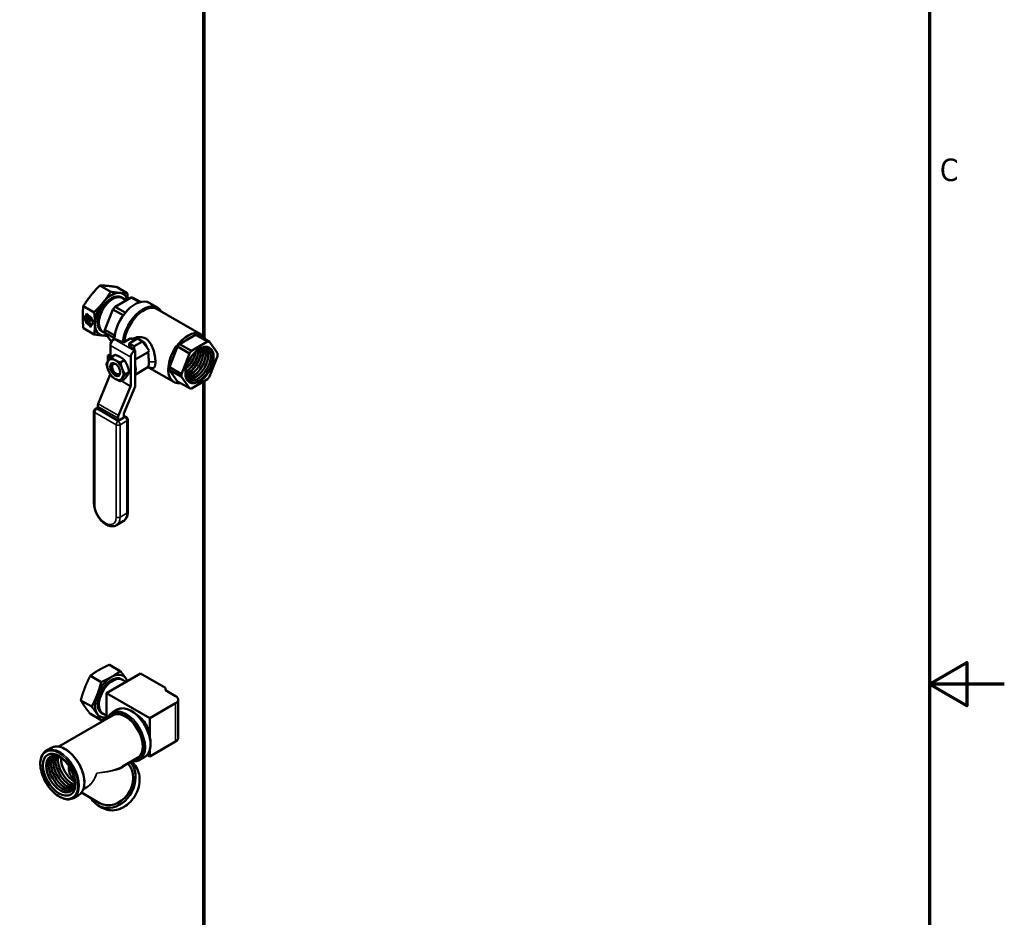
# Model space of a CAD drawing. Header units: inches. Extents: x 0 to 136, y 2 to 86.
# Tile 65 of 74: x 115 to 136, y 39 to 58. Entities that reach past the tile are written whole.
import ezdxf

# ---------------------------------------------------------------- set-up
doc = ezdxf.new("R2010")
doc.units = ezdxf.units.IN
doc.header["$LTSCALE"] = 4
doc.header["$MEASUREMENT"] = 0
for name, color, linetype, lineweight in [('Border (ANSI)', 7, 'Continuous', 70), ('Visible (ANSI)', 7, 'Continuous', 50), ('Visible Narrow (ANSI)', 7, 'Continuous', 35)]:
    doc.layers.add(name, color=color, linetype=linetype, lineweight=lineweight)
doc.styles.add('Dimension Text', font='tahoma.ttf')

# ---------------------------------------------------------------- blocks, each defined once
blk = doc.blocks.new('Borders Default Border')
at = {"layer": 'Border (ANSI)', "flags": 128}
for points in [[(0.5, 1), (0.5, 21), (33.5, 21), (33.5, 1), (0.5, 1)], [(33.9, 11), (33.5, 11), (33.7, 11.1155), (33.7, 10.8845), (33.5, 11)]]:
    blk.add_lwpolyline(points, dxfattribs=at)
at = {"layer": 'Border (ANSI)', "insert": (33.5557, 13.6879), "char_height": 0.12, "attachment_point": 7, "style": 'Dimension Text'}
blk.add_mtext('C', dxfattribs=at)

msp = doc.modelspace()

# ---------------------------------------------------------------- linework, layer by layer
at = {"layer": 'Visible (ANSI)'}
for p, q in [((118.4993, 67.2708), (118.4993, 51.4143)), ((116.4951, 52.3924), (116.2628, 52.5265)), ((116.8487, 52.3608), (116.6164, 52.4949)), ((116.5864, 52.0727), (116.9281, 52.27)), ((116.7463, 52.2609), (116.7198, 52.2762)), ((116.8238, 52.2097), (116.7498, 52.2563)), ((116.9281, 52.27), (117.106, 52.1673)), ((117.1315, 52.1745), (116.9731, 52.2659)), ((116.1416, 51.9526), (115.9093, 52.0867)), ((116.3706, 51.5764), (116.5414, 52.0167)), ((116.5414, 52.0167), (116.7619, 51.8893)), ((116.8059, 51.946), (116.5864, 52.0727)), ((117.3193, 52.1553), (117.4961, 52.0532)), ((117.49, 52.0226), (118.4306, 51.4795)), ((115.9589, 51.8261), (115.9604, 51.8269)), ((116.029, 51.7445), (115.9589, 51.8261)), ((115.9589, 51.8261), (115.9589, 51.7784)), ((116.0304, 51.7453), (115.9604, 51.8269)), ((115.9795, 51.9305), (116.0176, 51.886)), ((115.9795, 51.8928), (115.9795, 51.9305)), ((115.9795, 51.8928), (115.9809, 51.8936)), ((115.9809, 51.8936), (115.9809, 51.9288)), ((115.9872, 51.9113), (115.9886, 51.9121)), ((116.0756, 51.8083), (115.9872, 51.9113)), ((115.9872, 51.9113), (115.9872, 51.8637)), ((115.9872, 51.8637), (116.0756, 51.7606)), ((115.9872, 51.8536), (115.9886, 51.8544)), ((116.0431, 51.7885), (115.9872, 51.8536)), ((115.9872, 51.8536), (115.9872, 51.8172)), ((116.077, 51.8091), (115.9886, 51.9121)), ((116.0445, 51.7893), (115.9886, 51.8544)), ((115.998, 51.7906), (116.0287, 51.7549)), ((116.0431, 51.7885), (116.0445, 51.7893)), ((116.0431, 51.7567), (116.0431, 51.7885)), ((116.0445, 51.7575), (116.0445, 51.7893)), ((116.0756, 51.8083), (116.077, 51.8091)), ((116.0756, 51.7606), (116.0756, 51.8083)), ((116.077, 51.7615), (116.077, 51.8091)), ((116.1416, 51.4811), (115.9093, 51.6153)), ((115.9589, 51.7784), (116.029, 51.6968)), ((116.029, 51.7445), (116.0304, 51.7453)), ((116.029, 51.6968), (116.029, 51.7445)), ((116.029, 51.6968), (116.0304, 51.6976)), ((116.0304, 51.6976), (116.0304, 51.7453)), ((116.0332, 51.6819), (116.0346, 51.6827)), ((116.0714, 51.6374), (116.0332, 51.6819)), ((116.0714, 51.6398), (116.0346, 51.6827)), ((116.0367, 51.7354), (116.0381, 51.7362)), ((116.0629, 51.7049), (116.0367, 51.7354)), ((116.0367, 51.7354), (116.0367, 51.6878)), ((116.0367, 51.6878), (116.0629, 51.6573)), ((116.0643, 51.7057), (116.0381, 51.7362)), ((116.0402, 51.7503), (116.0416, 51.7511)), ((116.0629, 51.7049), (116.0643, 51.7057)), ((116.0629, 51.6573), (116.0629, 51.7049)), ((116.0629, 51.6573), (116.0643, 51.6581)), ((116.0643, 51.6581), (116.0643, 51.7057)), ((116.0714, 51.675), (116.0728, 51.6758)), ((116.0714, 51.675), (116.0714, 51.6374)), ((116.0756, 51.7606), (116.077, 51.7615)), ((116.3263, 51.5335), (116.2998, 51.5488)), ((116.3749, 51.5101), (116.332, 51.5328)), ((116.5824, 51.4541), (116.3706, 51.5764)), ((116.5085, 51.3201), (116.3706, 51.5163)), ((116.3706, 51.5163), (116.5775, 51.3969)), ((116.5643, 51.3796), (116.5785, 51.3878)), ((116.5785, 51.3878), (116.7703, 51.3102)), ((116.7703, 51.3102), (116.9222, 51.3979)), ((116.8866, 51.2886), (117.0668, 51.3926)), ((116.9222, 51.3979), (116.9991, 51.3535)), ((117.0668, 51.3926), (117.1755, 51.3298)), ((117.9671, 51.2756), (118.3087, 51.4729)), ((118.3087, 51.4729), (118.5633, 51.3259)), ((118.6083, 51.3219), (118.3538, 51.4688)), ((116.4865, 50.9763), (116.4865, 51.2449)), ((116.8866, 51.2518), (116.879, 51.2474)), ((116.879, 51.2474), (117.0133, 51.1367)), ((116.8866, 51.2886), (116.8866, 51.2412)), ((116.9954, 51.2258), (116.8866, 51.2886)), ((117.1755, 51.3298), (116.9954, 51.2258)), ((116.9954, 51.2258), (116.9954, 51.1515)), ((117.1755, 51.3298), (117.3134, 51.1336)), ((117.7512, 50.7793), (117.922, 51.2196)), ((117.922, 51.2196), (118.1766, 51.0726)), ((118.2216, 51.1286), (117.9671, 51.2756)), ((118.5633, 51.3259), (118.2216, 51.1286)), ((118.7792, 51.0788), (118.6083, 51.3219)), ((116.4345, 51.0276), (116.4865, 51.0576)), ((116.4345, 51.0276), (116.4865, 50.9975)), ((116.4345, 50.9086), (116.4345, 51.0276)), ((116.503, 50.9956), (116.588, 51.0447)), ((116.9214, 50.3739), (116.9214, 50.9938)), ((116.9992, 51.1285), (117.0133, 51.1367)), ((117.0133, 50.3634), (117.0133, 51.1367)), ((117.0133, 50.9423), (117.2936, 51.1041)), ((118.1766, 51.0726), (118.0058, 50.6323)), ((118.6083, 50.5785), (118.7792, 51.0188)), ((116.5223, 50.7905), (116.5223, 50.8028)), ((116.5548, 50.8682), (116.5546, 50.8681)), ((116.7038, 50.8796), (116.7889, 50.9287)), ((117.0133, 50.6183), (117.2888, 50.7774)), ((117.319, 50.7693), (117.8452, 50.4655)), ((118.0058, 50.6323), (117.7512, 50.7793)), ((116.2288, 49.9962), (116.4855, 50.62)), ((116.6095, 50.6396), (116.6267, 50.6297)), ((116.7038, 50.4779), (116.7889, 50.527)), ((116.8043, 50.6207), (116.8893, 50.6698)), ((117.7512, 50.7192), (118.0058, 50.5723)), ((117.922, 50.4762), (117.7512, 50.7192)), ((118.0058, 50.5723), (118.1766, 50.3292)), ((116.6637, 49.7451), (116.9203, 50.369)), ((117.0133, 50.3634), (116.7779, 49.7913)), ((118.1766, 50.3292), (117.922, 50.4762)), ((118.2216, 50.3252), (118.5633, 50.5225)), ((118.4993, 50.4855), (118.4993, 28.079)), ((116.1658, 49.8889), (116.217, 49.9185)), ((116.217, 49.886), (116.217, 49.9419)), ((116.1358, 47.8625), (116.1358, 49.837)), ((116.6519, 49.6349), (116.217, 49.886)), ((116.7769, 49.707), (116.6519, 49.6349)), ((116.6519, 49.6349), (116.6519, 49.6908)), ((116.7769, 49.7864), (116.7769, 49.707)), ((116.8281, 49.71), (116.7769, 49.7396)), ((116.8581, 47.6836), (116.8581, 49.6581)), ((116.6151, 47.3996), (116.7613, 47.484)), ((116.4037, 43.8088), (117.132, 44.2293)), ((116.6993, 44.2821), (116.4669, 44.4162)), ((117.132, 44.2293), (117.6624, 43.9231)), ((116.291, 44.0464), (116.0587, 44.1805)), ((116.7463, 44.096), (116.7198, 44.1113)), ((116.8184, 44.0482), (116.7498, 44.0914)), ((116.4037, 43.2539), (116.4037, 43.8088)), ((117.33, 43.274), (116.4037, 43.8088)), ((117.6624, 43.9231), (117.6624, 43.8721)), ((117.6624, 43.8721), (117.8816, 43.7455)), ((116.0869, 43.5203), (115.8546, 43.6544)), ((117.8816, 43.5924), (117.33, 43.274)), ((117.9365, 42.8525), (117.9365, 43.669)), ((116.3263, 43.3685), (116.2998, 43.3838)), ((116.4037, 43.33), (116.332, 43.3678)), ((116.6332, 43.4557), (116.5296, 43.3959)), ((116.5443, 43.3351), (115.3824, 42.6643)), ((116.291, 43.2299), (116.0587, 43.364)), ((117.33, 42.8586), (117.33, 43.274)), ((117.8816, 42.7759), (117.33, 42.4575)), ((115.219, 42.6392), (115.1154, 42.5794)), ((117.33, 42.4575), (117.33, 42.5972)), ((117.0693, 42.4258), (116.7464, 42.2393)), ((117.2182, 42.4425), (117.1146, 42.3827)), ((117.33, 42.4575), (117.2745, 42.4895)), ((115.9732, 41.7929), (115.9074, 41.755)), ((115.804, 41.626), (115.7004, 41.5662)), ((116.2564, 41.457), (115.8673, 41.6817)), ((116.3105, 41.3565), (116.2264, 41.4051))]:
    msp.add_line(p, q, dxfattribs=at)
for centre, start, end in [((116.1958, 49.837), 120, 180), ((116.7981, 49.6581), 0, 60)]:
    msp.add_arc(centre, 0.06, start, end, dxfattribs=at)
for centre, major_axis, ratio, start_param, end_param in [((116.5098, 51.9125), (-0.21, -0.3637), 0.5773503, 3.1415927, 6.2831853), ((116.5363, 51.8972), (-0.21, -0.3637), 0.5773503, 3.0181909, 6.406587), ((116.5363, 51.8972), (-0.2089, -0.3619), 0.5773503, 3.1195153, 6.3052627), ((116.5098, 51.9125), (0.25, 0.433), 0.5773503, 0.2617994, 1.3089969), ((117.0118, 51.6227), (0.3075, 0.5326), 0.5773503, 0, 2.325702), ((116.5098, 51.9125), (0.25, 0.433), 0.5773503, 5.7857505, 6.5449847), ((116.7573, 51.7696), (0.2741, 0.4747), 0.5773503, 0.1946442, 0.3289545), ((116.5098, 51.9125), (0.25, 0.433), 0.5773503, 1.3089969, 2.3561945), ((116.7573, 51.7696), (-0.2741, -0.4747), 0.5773503, 4.3834344, 4.5177447), ((117.1886, 51.5206), (0.3075, 0.5326), 0.5773503, 5.9718428, 8.548394), ((117.1886, 51.5206), (0.2988, 0.5176), 0.5773503, 6.0803971, 8.5689525), ((117.1973, 51.5156), (0.2927, 0.507), 0.5773503, 0, 2.2700454), ((116.0254, 51.7839), (-0.06, 0.1039), 0.5773503, 6.0702057, 8.7313025), ((116.0268, 51.7847), (-0.06, 0.1039), 0.5773503, 0.0117854, 2.4481172), ((116.007, 51.8058), (0.014, -0.0242), 0.5773503, 3.9269908, 5.0265482), ((116.0254, 51.7839), (0.06, -0.1039), 0.5773503, 6.0702057, 8.7313025), ((116.0332, 51.7624), (0.007, -0.0121), 0.5773503, 5.0265482, 7.0685835), ((116.0346, 51.7633), (0.007, -0.0121), 0.5773503, 0, 0.7853982), ((116.0268, 51.7847), (0.06, -0.1039), 0.5773503, 6.0702057, 6.2713999), ((116.5098, 51.9125), (-0.25, -0.433), 0.5773503, 5.4977871, 6.5449847), ((116.5098, 51.9125), (-0.25, -0.433), 0.5773503, 0.2617994, 0.4939144), ((116.7573, 51.7696), (-0.2741, -0.4747), 0.5773503, 5.430632, 5.5649423), ((116.5643, 51.2898), (0.055, 0.0953), 0.5773503, 0.7853982, 2.3561945), ((117.1372, 51.5503), (0.1763, 0.3054), 0.5773503, 4.4600232, 4.460029), ((117.1391, 51.5492), (0.1763, 0.3054), 0.5773503, 4.459305, 4.459312), ((118.1379, 50.9725), (0.2927, 0.507), 0.5773503, 5.8768424, 9.8311208), ((118.1379, 50.9725), (0.2741, 0.4747), 0.5773503, 0.1946442, 0.3289545), ((117.1886, 51.5206), (-0.174, -0.3014), 0.5773503, 1.2819872, 1.2820137), ((117.2261, 51.4989), (-0.1475, -0.2555), 0.5773503, 1.2160862, 1.2161111), ((118.1379, 50.9725), (-0.2741, -0.4747), 0.5773503, 4.3834344, 4.5177447), ((118.164, 50.9575), (0.1797, 0.3112), 0.5773503, 3.6363528, 5.7884252), ((118.162, 50.9586), (0.1796, 0.3112), 0.5773503, 3.6439008, 5.7808771), ((118.356, 50.8466), (-0.1932, -0.3345), 0.5773503, 5.7726015, 9.9353618), ((118.3848, 50.83), (0.2091, 0.3622), 0.5773503, 2.5695562, 6.8552217), ((118.2125, 50.9294), (-0.1808, -0.3131), 0.5773503, 0.3127899, 2.8288028), ((118.3907, 50.8266), (-0.2123, -0.3678), 0.5773503, 5.6994777, 10.0084856), ((118.2144, 50.9283), (-0.1808, -0.3132), 0.5773503, 0.3061677, 2.8354249), ((118.263, 50.9003), (-0.1819, -0.315), 0.5773503, 0.1312297, 3.0103629), ((118.2649, 50.8992), (-0.1819, -0.3151), 0.5773503, 0.1236768, 3.0179158), ((118.3154, 50.87), (-0.183, -0.317), 0.5773503, 6.1378458, 9.5701174), ((118.3135, 50.8711), (-0.183, -0.317), 0.5773503, 6.2663424, 9.4416209), ((118.3925, 50.8256), (0.2741, 0.4747), 0.5773503, 0.1946442, 0.3289545), ((116.5908, 50.7295), (-0.123, 0.213), 0.5773503, 5.4977871, 6.5449847), ((116.9992, 51.0387), (0.055, 0.0953), 0.5773503, 0.7853982, 2.3561945), ((118.1135, 50.9866), (0.1786, 0.3093), 0.5773503, 3.8418804, 5.5828975), ((118.1116, 50.9877), (0.1785, 0.3092), 0.5773503, 3.8501864, 5.5745916), ((118.063, 51.0158), (0.1775, 0.3074), 0.5773503, 4.0830324, 5.3417456), ((118.0611, 51.0169), (0.1774, 0.3073), 0.5773503, 4.0936183, 5.3311597), ((118.0125, 51.0449), (0.1763, 0.3054), 0.5773503, 4.4657585, 4.9590195), ((118.0106, 51.046), (0.1763, 0.3054), 0.5773503, 4.4922335, 4.9325445), ((118.3925, 50.8256), (-0.2741, -0.4747), 0.5773503, 4.3834344, 4.5177447), ((118.388, 50.8282), (-0.2132, -0.3693), 0.5773503, 0.3343946, 2.807198), ((118.3925, 50.8256), (0.2741, 0.4747), 0.5773503, 5.430632, 5.5649423), ((116.5908, 50.7295), (-0.123, 0.213), 0.5773503, 0.2617994, 1.3089969), ((116.6095, 50.7402), (-0.0616, 0.1067), 0.5773503, 5.432416, 10.2755472), ((116.6307, 50.7525), (-0.0766, 0.1327), 0.5773503, 0.2630338, 0.4170772), ((116.614, 50.7425), (-0.0591, 0.1257), 0.5158109, 6.2809664, 6.2831853), ((116.5908, 50.7295), (-0.123, 0.213), 0.5773503, 4.4505896, 5.4977871), ((116.5908, 50.7295), (0.123, -0.213), 0.5773503, 0.2617994, 1.3089969), ((116.8141, 50.8584), (0.1538, -0.2663), 0.5773503, 0.3731187, 1.1976777), ((118.1379, 50.9725), (-0.2741, -0.4747), 0.5773503, 5.430632, 5.5649423), ((116.5908, 50.7295), (0.123, -0.213), 0.5773503, 4.4505896, 5.4977871), ((116.4795, 50.6209), (-0.005, -0.00866), 0.5773503, 1.7989302, 1.9720499), ((116.5908, 50.7295), (0.123, -0.213), 0.5773503, 5.4977871, 6.5449847), ((118.3925, 50.8256), (-0.2741, -0.4747), 0.5773503, 5.430632, 5.5649423), ((118.3925, 50.8256), (0.2741, 0.4747), 0.5773503, 4.3834344, 4.5177447), ((116.9143, 50.3698), (-0.005, -0.00866), 0.5773503, 1.7989302, 2.3561945), ((118.3925, 50.8256), (-0.2741, -0.4747), 0.5773503, 0.1946442, 0.3289545), ((116.2948, 49.9868), (0.055, 0.0953), 0.5773503, 1.7989302, 2.3561945), ((116.7297, 49.7358), (0.055, 0.0953), 0.5773503, 1.7989302, 2.3561945), ((116.7839, 49.7904), (0.005, 0.00866), 0.5773503, 1.7989302, 2.3561945), ((116.5098, 43.7475), (0.25, 0.433), 0.5773503, 6.0213859, 7.0685835), ((116.5098, 43.7475), (-0.21, -0.3637), 0.5773503, 3.1415927, 6.2831853), ((116.5098, 43.7475), (0.25, 0.433), 0.5773503, 0.7853982, 1.8325957), ((116.5363, 43.7322), (-0.21, -0.3637), 0.5773503, 3.0181909, 6.406587), ((116.5363, 43.7322), (-0.2089, -0.3619), 0.5773503, 3.1195153, 6.3052627), ((116.5098, 43.7475), (0.25, 0.433), 0.5773503, 5.8024798, 6.0213859), ((116.5098, 43.7475), (-0.25, -0.433), 0.5773503, 4.9741884, 6.0213859), ((117.749, 43.669), (0.1875, 0), 0.5773503, 5.4977871, 7.0685835), ((116.8068, 42.8804), (0.2625, -0.4547), 0.5773503, 0, 3.1415927), ((116.5098, 43.7475), (-0.25, -0.433), 0.5773503, 6.0213859, 6.7638908), ((117.0557, 43.0241), (0.1935, -0.3352), 0.5773503, 0.7721105, 2.3694821), ((117.749, 42.8525), (0.1875, 0), 0.5773503, 5.4977871, 6.2831853), ((115.4679, 42.1074), (0.2148, -0.372), 0.5773503, 3.2587479, 6.1660301), ((115.5181, 42.1364), (0.2148, -0.372), 0.5773503, 3.377551, 6.047227), ((115.5683, 42.1654), (0.2148, -0.372), 0.5773503, 3.4998709, 5.9249071), ((115.6185, 42.1944), (-0.2148, 0.372), 0.5773503, 0.4865169, 2.6550758), ((115.6687, 42.2234), (-0.2148, 0.372), 0.5773503, 0.6241863, 2.5174063), ((115.7228, 42.2546), (-0.21, 0.3637), 0.5773503, 0.7904781, 2.3511145), ((116.5189, 41.9117), (-0.2925, -0.5066), 0.8164966, 5.8263113, 9.1514915), ((116.5189, 41.9117), (-0.2625, -0.4547), 0.8164966, 0, 2.9093267), ((116.3989, 41.981), (0.1405, 0.2434), 0.8164966, 5.8978039, 5.8978092), ((116.3989, 41.981), (0.1405, 0.2434), 0.8164966, 1.6911509, 1.6911823)]:
    msp.add_ellipse(centre, major_axis=major_axis, ratio=ratio, start_param=start_param, end_param=end_param, dxfattribs=at)
for centre, major_axis in [((118.3925, 50.8256), (-0.2133, -0.3695)), ((116.5908, 50.7295), (0.0766, -0.1327)), ((115.3926, 42.0639), (0.2455, -0.4252)), ((115.4177, 42.0784), (0.2148, -0.372))]:
    msp.add_ellipse(centre, major_axis=major_axis, ratio=0.5773503, dxfattribs=at)
for points, weights in [([(116.0714, 52.3151), (116.1534, 52.4171), (116.2628, 52.5265)], [1, 1.04314139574, 1.01001874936]), ([(116.2628, 52.5265), (116.3429, 52.5265), (116.4249, 52.5192)], [1.01001874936, 1.04314139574, 1]), ([(116.4249, 52.5192), (116.507, 52.5119), (116.6164, 52.4949)], [1, 1.04314139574, 1.01001874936]), ([(115.9093, 52.0867), (115.9893, 52.213), (116.0714, 52.3151)], [1.01001874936, 1.04314139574, 1]), ([(116.4951, 52.3924), (116.4151, 52.2661), (116.333, 52.164)], [1.01001874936, 1.04314139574, 1]), ([(116.6866, 52.3681), (116.6045, 52.3755), (116.4951, 52.3924)], [1, 1.04314139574, 1.01001874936]), ([(116.8487, 52.3608), (116.7686, 52.3608), (116.6866, 52.3681)], [1.01001874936, 1.04314139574, 1]), ([(116.8598, 52.2306), (116.8563, 52.2912), (116.8487, 52.3608)], [1.02398680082, 1.02685550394, 1.01001874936]), ([(115.8946, 51.8594), (115.8946, 51.9688), (115.9093, 52.0867)], [1, 1.04314139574, 1.01001874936]), ([(116.333, 52.164), (116.251, 52.0619), (116.1416, 51.9526)], [1, 1.04314139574, 1.01001874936]), ([(115.9093, 51.6153), (115.8946, 51.7501), (115.8946, 51.8594)], [1.01001874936, 1.04314139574, 1]), ([(116.1416, 51.9526), (116.1562, 51.8178), (116.1562, 51.7084)], [1.01001874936, 1.04314139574, 1]), ([(116.1562, 51.7084), (116.1562, 51.599), (116.1416, 51.4811)], [1, 1.04314139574, 1.01001874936]), ([(116.1416, 51.4811), (116.251, 51.4642), (116.333, 51.4569)], [1.01001874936, 1.04314139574, 1]), ([(116.333, 51.4569), (116.3757, 51.4531), (116.4163, 51.4513)], [1, 1.02198394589, 1.02416435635]), ([(116.4402, 50.9169), (116.4635, 50.95), (116.503, 50.9956)], [1.85054789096, 1.85054789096, 1.71768453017]), ([(116.5908, 50.9303), (116.5442, 50.9572), (116.503, 50.9956)], [1.85054789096, 1.85054789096, 1.71768453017]), ([(116.701, 50.9939), (116.6544, 51.0208), (116.588, 51.0447)], [1.85054789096, 1.85054789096, 1.71768453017]), ([(116.7889, 50.9287), (116.7476, 50.967), (116.701, 50.9939)], [1.71768453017, 1.85054789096, 1.85054789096]), ([(116.4025, 50.8527), (116.4169, 50.8837), (116.4402, 50.9169)], [1.71768453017, 1.85054789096, 1.85054789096]), ([(116.4402, 50.716), (116.4169, 50.7761), (116.4025, 50.8527)], [1.85054789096, 1.85054789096, 1.71768453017]), ([(116.7038, 50.8796), (116.6375, 50.9034), (116.5908, 50.9303)], [1.71768453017, 1.85054789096, 1.85054789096]), ([(116.7038, 50.8796), (116.7182, 50.803), (116.7415, 50.7429)], [1.71768453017, 1.85054789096, 1.85054789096]), ([(116.7415, 50.7429), (116.7648, 50.6829), (116.8043, 50.6207)], [1.85054789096, 1.85054789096, 1.71768453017]), ([(116.8516, 50.8065), (116.8283, 50.8666), (116.7889, 50.9287)], [1.85054789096, 1.85054789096, 1.71768453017]), ([(116.8893, 50.6698), (116.8749, 50.7464), (116.8516, 50.8065)], [1.71768453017, 1.85054789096, 1.85054789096]), ([(116.503, 50.5938), (116.4635, 50.6559), (116.4402, 50.716)], [1.71768453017, 1.85054789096, 1.85054789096]), ([(116.5908, 50.5286), (116.5442, 50.5555), (116.503, 50.5938)], [1.85054789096, 1.85054789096, 1.71768453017]), ([(116.7038, 50.4779), (116.6375, 50.5017), (116.5908, 50.5286)], [1.71768453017, 1.85054789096, 1.85054789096]), ([(116.7415, 50.5421), (116.7182, 50.5089), (116.7038, 50.4779)], [1.85054789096, 1.85054789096, 1.71768453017]), ([(116.8043, 50.6207), (116.7648, 50.5752), (116.7415, 50.5421)], [1.71768453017, 1.85054789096, 1.85054789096]), ([(116.7889, 50.527), (116.8283, 50.5725), (116.8516, 50.6057)], [1.71768453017, 1.85054789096, 1.85054789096]), ([(116.8516, 50.6057), (116.8749, 50.6388), (116.8893, 50.6698)], [1.85054789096, 1.85054789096, 1.71768453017]), ([(116.0587, 44.1805), (116.1534, 44.2522), (116.2482, 44.3068)], [1.01001874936, 1.04314139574, 1]), ([(116.2482, 44.3068), (116.3429, 44.3615), (116.4669, 44.4162)], [1, 1.04314139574, 1.01001874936]), ([(116.6993, 44.2821), (116.6045, 44.2105), (116.5098, 44.1558)], [1.01001874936, 1.04314139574, 1]), ([(116.816, 44.1284), (116.7686, 44.1958), (116.6993, 44.2821)], [1, 1.04314139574, 1.01001874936]), ([(115.942, 43.9259), (115.9893, 44.048), (116.0587, 44.1805)], [1, 1.04314139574, 1.01001874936]), ([(116.291, 44.0464), (116.251, 43.897), (116.2036, 43.7749)], [1.01001874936, 1.04314139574, 1]), ([(116.5098, 44.1558), (116.4151, 44.1011), (116.291, 44.0464)], [1, 1.04314139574, 1.01001874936]), ([(116.8557, 44.0697), (116.8369, 44.0987), (116.816, 44.1284)], [1.02301407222, 1.0185794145, 1]), ([(115.8546, 43.6544), (115.8946, 43.8039), (115.942, 43.9259)], [1.01001874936, 1.04314139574, 1]), ([(115.942, 43.5177), (115.8946, 43.5851), (115.8546, 43.6544)], [1, 1.04314139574, 1.01001874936]), ([(116.2036, 43.7749), (116.1562, 43.6528), (116.0869, 43.5203)], [1, 1.04314139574, 1.01001874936]), ([(116.0587, 43.364), (115.9893, 43.4503), (115.942, 43.5177)], [1.01001874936, 1.04314139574, 1]), ([(116.0869, 43.5203), (116.1562, 43.434), (116.2036, 43.3666)], [1.01001874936, 1.04314139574, 1]), ([(116.2036, 43.3666), (116.251, 43.2993), (116.291, 43.2299)], [1, 1.04314139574, 1.01001874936]), ([(116.291, 43.2299), (116.3518, 43.2567), (116.4037, 43.2825)], [1.01001874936, 1.02598423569, 1.02423093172])]:
    msp.add_rational_spline(points, weights, degree=2, dxfattribs=at)
for points, knots in [([(116.9572, 51.3776), (116.9692, 51.3859), (116.9821, 51.3933), (116.9959, 51.3995), (117.0324, 51.416), (117.0738, 51.4249), (117.1167, 51.4241), (117.1596, 51.4234), (117.2031, 51.412), (117.2419, 51.3897), (117.2807, 51.3674), (117.3139, 51.3343), (117.3404, 51.295), (117.3668, 51.2558), (117.3872, 51.2109), (117.4029, 51.1642), (117.4187, 51.1175), (117.43, 51.0687), (117.4376, 51.022), (117.4452, 50.9754), (117.449, 50.9301), (117.449, 50.8922)], [-0.39847332, -0.39847332, -0.39847332, -0.39847332, -0.375, -0.375, -0.375, -0.3125, -0.3125, -0.3125, -0.25, -0.25, -0.25, -0.1875, -0.1875, -0.1875, -0.125, -0.125, -0.125, -0.0625, -0.0625, -0.0625, 0, 0, 0, 0]), ([(117.2766, 51.186), (117.2742, 51.1942), (117.2717, 51.2022), (117.2629, 51.2274), (117.2556, 51.2438), (117.2445, 51.2632), (117.2419, 51.2674), (117.232, 51.2823), (117.224, 51.2922), (117.2066, 51.3091), (117.1975, 51.3162), (117.1841, 51.3243), (117.1804, 51.3263), (117.1766, 51.3282)], [0.08657479, 0.08657479, 0.08657479, 0.08657479, 0.15567792, 0.15567792, 0.30875718, 0.30875718, 0.35233041, 0.35233041, 0.46848209, 0.46848209, 0.57590621, 0.57590621, 0.61525789, 0.61525789, 0.61525789, 0.61525789]), ([(117.3076, 50.8922), (117.3076, 50.8941), (117.3076, 50.896), (117.3076, 50.9107), (117.3074, 50.9242), (117.3066, 50.9512), (117.3061, 50.9645), (117.3051, 50.9831), (117.3048, 50.9882), (117.3034, 51.0116), (117.3021, 51.0302), (117.2985, 51.0671), (117.2963, 51.0858), (117.2936, 51.1041)], [1.95960188, 1.95960188, 1.95960188, 1.95960188, 1.97776586, 1.97776586, 2.0990956, 2.0990956, 2.20964133, 2.20964133, 2.25124326, 2.25124326, 2.39808336, 2.39808336, 2.5485569, 2.5485569, 2.5485569, 2.5485569]), ([(116.555, 50.8683), (116.5503, 50.8661), (116.5461, 50.8633), (116.5423, 50.8597), (116.538, 50.8556), (116.5343, 50.8507), (116.5314, 50.845), (116.5284, 50.8394), (116.5261, 50.8329), (116.5246, 50.8258), (116.5231, 50.8187), (116.5223, 50.8111), (116.5223, 50.8029), (116.5223, 50.8029), (116.5223, 50.8029), (116.5223, 50.8028)], [0.01425978, 0.01425978, 0.01425978, 0.01425978, 0.125, 0.125, 0.125, 0.25, 0.25, 0.25, 0.375, 0.375, 0.375, 0.5, 0.5, 0.5, 0.50033621, 0.50033621, 0.50033621, 0.50033621]), ([(116.5296, 50.8559), (116.5298, 50.8562), (116.5299, 50.8565), (116.5341, 50.8638), (116.5396, 50.8679), (116.5459, 50.8693)], [1.10235483, 1.10235483, 1.10235483, 1.10235483, 1.10705507, 1.10705507, 1.22547411, 1.22547411, 1.22547411, 1.22547411]), ([(117.2888, 50.7774), (117.2926, 50.7796), (117.2956, 50.7835), (117.3003, 50.7944), (117.302, 50.8011), (117.3036, 50.8114), (117.3038, 50.8134), (117.3052, 50.8237), (117.306, 50.8332), (117.3069, 50.8493), (117.3071, 50.8547), (117.3075, 50.8702), (117.3076, 50.8808), (117.3076, 50.8922)], [1.28260008, 1.28260008, 1.28260008, 1.28260008, 1.45592221, 1.45592221, 1.61216907, 1.61216907, 1.64723441, 1.64723441, 1.78403123, 1.78403123, 1.84894586, 1.84894586, 1.95960188, 1.95960188, 1.95960188, 1.95960188]), ([(117.449, 50.8922), (117.449, 50.8543), (117.4453, 50.8231), (117.4376, 50.8013), (117.4299, 50.7796), (117.4185, 50.7667), (117.4028, 50.7621), (117.3951, 50.7598), (117.3862, 50.7595), (117.3761, 50.761)], [-1, -1, -1, -1, -0.9375, -0.9375, -0.9375, -0.875, -0.875, -0.875, -0.84427692, -0.84427692, -0.84427692, -0.84427692]), ([(116.6267, 50.6297), (116.6386, 50.6228), (116.6512, 50.6184), (116.6736, 50.6169), (116.6835, 50.6196), (116.6914, 50.6247)], [1.72700045, 1.72700045, 1.72700045, 1.72700045, 1.86522943, 1.86522943, 1.99753404, 1.99753404, 1.99753404, 1.99753404]), ([(116.6868, 50.6159), (116.6843, 50.616), (116.6818, 50.6162), (116.6773, 50.617), (116.6752, 50.6174), (116.6732, 50.618)], [0.407061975, 0.407061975, 0.407061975, 0.407061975, 0.438457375, 0.438457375, 0.463291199, 0.463291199, 0.463291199, 0.463291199]), ([(116.1358, 47.8625), (116.1358, 47.8262), (116.1412, 47.7882), (116.1613, 47.7121), (116.176, 47.674), (116.2129, 47.6012), (116.235, 47.5665), (116.2848, 47.5034), (116.3125, 47.4751), (116.3718, 47.4273), (116.4033, 47.408), (116.4677, 47.3822), (116.5006, 47.3753), (116.5606, 47.3776), (116.5877, 47.3845), (116.6129, 47.3983), (116.614, 47.3989), (116.6151, 47.3996)], [0, 0, 0, 0, 0.3456767, 0.3456767, 0.690752, 0.690752, 1.0326416, 1.0326416, 1.3755205, 1.3755205, 1.7222662, 1.7222662, 2.059805, 2.059805, 2.3428664, 2.3428664, 2.3561945, 2.3561945, 2.3561945, 2.3561945]), ([(116.8581, 47.6836), (116.8581, 47.6671), (116.857, 47.6509), (116.8523, 47.6194), (116.8487, 47.6042), (116.8389, 47.5749), (116.8326, 47.5609), (116.8171, 47.5347), (116.8079, 47.5225), (116.7866, 47.501), (116.7745, 47.4916), (116.7613, 47.484)], [3.14159265, 3.14159265, 3.14159265, 3.14159265, 3.29867229, 3.29867229, 3.45575192, 3.45575192, 3.61283155, 3.61283155, 3.76991118, 3.76991118, 3.92699082, 3.92699082, 3.92699082, 3.92699082]), ([(116.4263, 43.267), (116.4338, 43.2873), (116.4431, 43.3061), (116.4741, 43.3538), (116.4996, 43.3786), (116.5296, 43.3959)], [1.91056239, 1.91056239, 1.91056239, 1.91056239, 2.06970641, 2.06970641, 2.35619449, 2.35619449, 2.35619449, 2.35619449]), ([(117.2182, 42.4425), (117.2495, 42.4605), (117.2759, 42.4867), (117.3173, 42.553), (117.3317, 42.5936), (117.3473, 42.6859), (117.3478, 42.7381), (117.3345, 42.8477), (117.3206, 42.9052), (117.2801, 43.0196), (117.2534, 43.0764), (117.1901, 43.1839), (117.1535, 43.2345), (117.0737, 43.3246), (117.0305, 43.364), (116.9417, 43.4277), (116.896, 43.4519), (116.8066, 43.4819), (116.7629, 43.4878), (116.6901, 43.4806), (116.66, 43.4712), (116.6332, 43.4557)], [0.7853982, 0.7853982, 0.7853982, 0.7853982, 1.0836616, 1.0836616, 1.3953638, 1.3953638, 1.7201489, 1.7201489, 2.0463355, 2.0463355, 2.3714705, 2.3714705, 2.696175, 2.696175, 3.0213944, 3.0213944, 3.3476493, 3.3476493, 3.6718396, 3.6718396, 3.9269908, 3.9269908, 3.9269908, 3.9269908]), ([(115.7004, 41.5662), (115.6692, 41.5481), (115.6333, 41.5384), (115.5552, 41.5357), (115.5128, 41.5435), (115.4251, 41.5761), (115.3797, 41.6018), (115.2914, 41.6681), (115.2485, 41.7089), (115.1697, 41.8012), (115.1338, 41.8527), (115.0724, 41.9612), (115.0469, 42.0183), (115.0088, 42.1324), (114.9962, 42.1895), (114.9855, 42.2983), (114.9874, 42.3499), (115.0061, 42.4424), (115.0228, 42.4832), (115.0655, 42.5426), (115.0887, 42.564), (115.1154, 42.5794)], [5.4977871, 5.4977871, 5.4977871, 5.4977871, 5.7960506, 5.7960506, 6.1077528, 6.1077528, 6.4325378, 6.4325378, 6.7587244, 6.7587244, 7.0838595, 7.0838595, 7.4085639, 7.4085639, 7.7337833, 7.7337833, 8.0600383, 8.0600383, 8.3842286, 8.3842286, 8.6393798, 8.6393798, 8.6393798, 8.6393798]), ([(115.804, 41.626), (115.8353, 41.644), (115.8617, 41.6702), (115.9031, 41.7365), (115.9175, 41.7771), (115.9331, 41.8694), (115.9336, 41.9216), (115.9203, 42.0312), (115.9064, 42.0887), (115.8659, 42.2031), (115.8392, 42.2599), (115.7759, 42.3674), (115.7393, 42.418), (115.6595, 42.5081), (115.6163, 42.5475), (115.5275, 42.6112), (115.4818, 42.6354), (115.3924, 42.6654), (115.3487, 42.6714), (115.2759, 42.6641), (115.2458, 42.6547), (115.219, 42.6392)], [0.7853982, 0.7853982, 0.7853982, 0.7853982, 1.0836616, 1.0836616, 1.3953638, 1.3953638, 1.7201489, 1.7201489, 2.0463355, 2.0463355, 2.3714705, 2.3714705, 2.696175, 2.696175, 3.0213944, 3.0213944, 3.3476493, 3.3476493, 3.6718396, 3.6718396, 3.9269908, 3.9269908, 3.9269908, 3.9269908]), ([(116.3105, 41.3565), (116.3547, 41.331), (116.4037, 41.3141), (116.5069, 41.2991), (116.561, 41.3011), (116.6692, 41.3236), (116.7232, 41.3445), (116.8255, 41.4029), (116.8738, 41.4407), (116.9596, 41.5293), (116.9971, 41.5801), (117.0574, 41.6898), (117.0803, 41.7485), (117.109, 41.8681), (117.1148, 41.9288), (117.1087, 42.0461), (117.0969, 42.1026), (117.0566, 42.2053), (117.0284, 42.2516), (116.9745, 42.3113), (116.9538, 42.33), (116.9316, 42.3463)], [1.5707963, 1.5707963, 1.5707963, 1.5707963, 1.8850647, 1.8850647, 2.2013378, 2.2013378, 2.5212173, 2.5212173, 2.8434212, 2.8434212, 3.1665047, 3.1665047, 3.4897632, 3.4897632, 3.8127726, 3.8127726, 4.1347235, 4.1347235, 4.4540505, 4.4540505, 4.6239505, 4.6239505, 4.6239505, 4.6239505]), ([(117.1146, 42.3827), (117.1006, 42.3746), (117.0857, 42.3681), (117.0544, 42.3586), (117.038, 42.3556), (117.0042, 42.3528), (116.9868, 42.3532), (116.9632, 42.3558), (116.9572, 42.3566), (116.9513, 42.3576)], [5.49778714, 5.49778714, 5.49778714, 5.49778714, 5.63147525, 5.63147525, 5.76516335, 5.76516335, 5.89885145, 5.89885145, 5.94341924, 5.94341924, 5.94341924, 5.94341924]), ([(115.7191, 41.947), (115.6955, 41.9656), (115.6736, 41.9892), (115.63, 42.0554), (115.6119, 42.1017), (115.6005, 42.1689), (115.5987, 42.1927), (115.6006, 42.227), (115.6019, 42.2378), (115.6037, 42.2482)], [8.99546509, 8.99546509, 8.99546509, 8.99546509, 9.26127724, 9.26127724, 9.63633404, 9.63633404, 9.80963078, 9.80963078, 9.88965273, 9.88965273, 9.88965273, 9.88965273])]:
    msp.add_open_spline(points, degree=3, knots=knots, dxfattribs=at)
for points in [[(117.2936, 51.1041), (117.3001, 51.1141), (117.3067, 51.1239), (117.3134, 51.1336)], [(116.5232, 50.8171), (116.5233, 50.8313), (116.5254, 50.8448), (116.5296, 50.8559)], [(117.3761, 50.761), (117.3453, 50.7655), (117.3146, 50.77), (117.2838, 50.7745)]]:
    msp.add_open_spline(points, degree=3, dxfattribs=at)
at = {"layer": 'Visible Narrow (ANSI)'}
for p, q in [((118.4661, 51.4534), (118.4661, 67.2245)), ((116.0431, 51.7567), (116.0445, 51.7575)), ((116.5643, 51.3796), (116.9992, 51.1285)), ((116.9214, 50.9938), (116.4865, 51.2449)), ((117.449, 50.8922), (117.3076, 50.8922)), ((116.4877, 50.6187), (116.4855, 50.62)), ((116.9203, 50.369), (116.7178, 50.4859)), ((116.7226, 50.4887), (116.9214, 50.3739)), ((118.4661, 28.0327), (118.4661, 50.4663)), ((116.217, 49.8982), (116.1958, 49.886)), ((116.6519, 49.6908), (116.217, 49.9419)), ((116.2288, 49.9962), (116.6637, 49.7451)), ((116.6095, 49.5492), (116.1534, 49.8125)), ((116.1534, 49.8125), (116.1534, 47.838)), ((116.1958, 49.886), (116.6519, 49.6226)), ((116.6519, 49.6226), (116.7981, 49.707)), ((116.7981, 49.707), (116.7769, 49.7193)), ((116.6095, 47.5747), (116.6095, 49.5492)), ((116.8405, 49.6336), (116.6943, 49.5492)), ((116.6943, 49.5492), (116.6943, 47.5747)), ((116.8405, 47.6591), (116.8405, 49.6336)), ((116.6943, 47.5747), (116.8405, 47.6591)), ((117.8816, 42.7759), (117.8816, 43.5924))]:
    msp.add_line(p, q, dxfattribs=at)
for centre, major_axis, ratio, start_param, end_param in [((116.1958, 49.837), (-0.06, 0), 0.5773503, 0, 0.7853982), ((116.1958, 49.837), (0.03, 0.052), 0.5773503, 0.7853982, 2.3561945), ((116.1958, 49.837), (-0.03, 0.052), 0.5773503, 5.4977871, 6.2831853), ((116.7981, 49.6581), (0.03, 0.052), 0.5773503, 0, 0.7853982), ((116.7981, 49.6581), (0.03, -0.052), 0.5773503, 0.7853982, 2.3561945), ((116.6519, 49.5737), (-0.03, -0.052), 0.5773503, 3.9269908, 5.4977871), ((116.6519, 49.5737), (0.06, 0), 0.5773503, 3.9269908, 5.4977871), ((116.6519, 49.5737), (-0.03, 0.052), 0.5773503, 3.9269908, 5.4977871), ((116.7981, 49.6581), (0.06, 0), 0.5773503, 5.4977871, 6.2831853), ((116.1958, 47.8625), (-0.06, 0), 0.5773503, 0, 0.7853982), ((116.3814, 47.7063), (0.1613, -0.2793), 0.5773503, 3.9269908, 7.0685835), ((116.57, 47.8152), (0.1913, -0.3313), 0.5773503, 0, 0.7853982), ((116.7981, 47.6836), (0.06, 0), 0.5773503, 5.4977871, 6.2831853), ((116.6519, 47.5992), (0.06, 0), 0.5773503, 3.9269908, 5.4977871), ((116.4239, 47.7308), (0.1913, -0.3313), 0.5773503, 0, 0.7853982), ((116.8068, 42.8804), (-0.2816, 0.4878), 0.5773503, 2.7709384, 6.6538396), ((116.8221, 42.8893), (-0.2925, 0.5066), 0.5773503, 3.1415927, 6.2831853), ((116.9257, 42.9491), (0.2925, -0.5066), 0.5773503, 0, 3.1415927), ((115.4079, 42.0728), (-0.2925, 0.5066), 0.5773503, 3.1415927, 6.2831853), ((115.5115, 42.1326), (0.2925, -0.5066), 0.5773503, 0, 3.1415927), ((116.603, 41.8631), (-0.2925, -0.5066), 0.8164966, 0, 3.0515647), ((115.8239, 42.313), (-0.9944, 0.0124), 0.2275644, 1.9562194, 3.0400282), ((115.8239, 42.313), (-1.0045, -0.0246), 0.2386845, 1.9435033, 2.7288847), ((115.8239, 42.313), (0.007, -0.5625), 0.7112661, 0.2695562, 1.1710272), ((115.8239, 42.313), (0.0142, 0.5634), 0.7171872, 3.5548672, 4.3402633)]:
    msp.add_ellipse(centre, major_axis=major_axis, ratio=ratio, start_param=start_param, end_param=end_param, dxfattribs=at)
msp.add_ellipse((115.3926, 42.0639), major_axis=(0.2816, -0.4878), ratio=0.5773503, dxfattribs=at)

# ---------------------------------------------------------------- block references
at = {"xscale": 4, "yscale": 4, "zscale": 4}
msp.add_blockref('Borders Default Border', (0, 0), dxfattribs=at)

doc.saveas('drawing.dxf')
